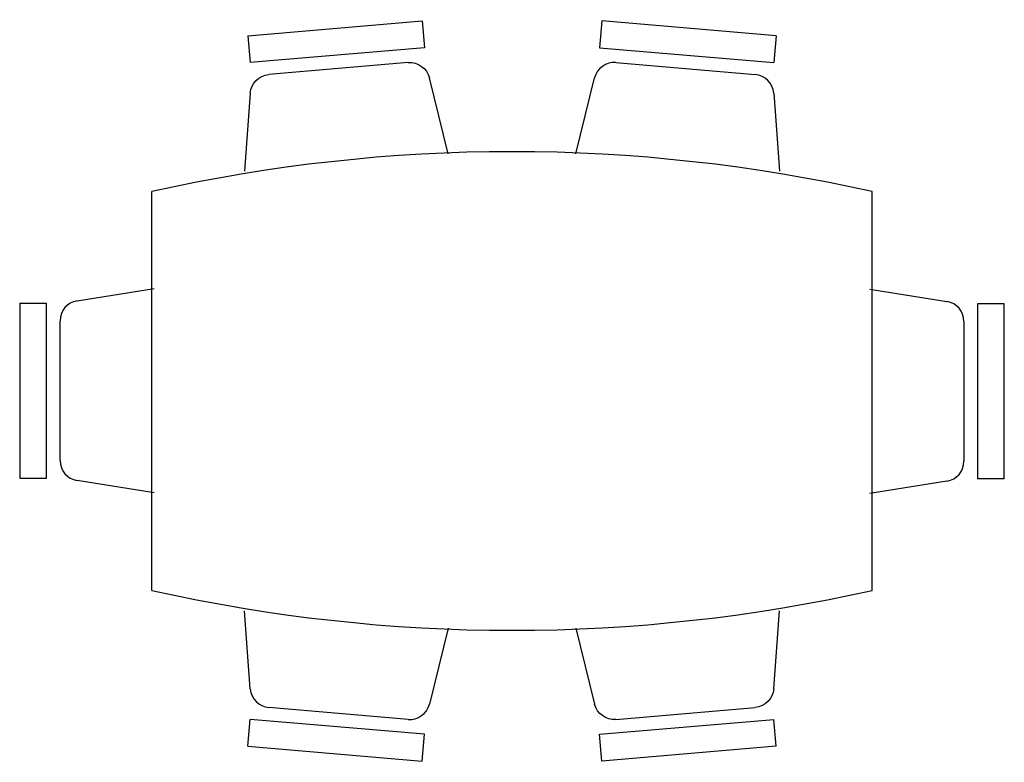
# Model space of a CAD drawing. Extents: x -1.78 to 0.28, y -0.78 to 0.78.
import ezdxf

# ---------------------------------------------------------------- set-up
doc = ezdxf.new("R2010")
doc.units = 0
doc.header["$MEASUREMENT"] = 0
doc.layers.get('0').update_dxf_attribs({"color": 1, "linetype": 'CONTINUOUS'})

# ---------------------------------------------------------------- blocks, each defined once
blk = doc.blocks.new('SILLA04')
for p, q in [((-0.1885, -0.1565), (-0.2144, 0.0049)), ((0.213, 0.0049), (0.1872, -0.1565)), ((0.1455, -0.192), (-0.1469, -0.192)), ((0.1821, -0.2201), (-0.1835, -0.2201)), ((-0.1835, -0.2764), (-0.1835, -0.2201)), ((0.1821, -0.2764), (0.1821, -0.2201)), ((-0.1835, -0.2764), (0.1821, -0.2764))]:
    blk.add_line(p, q)
for centre, start, end in [((-0.1469, -0.1498), 189.1102, 270), ((0.1455, -0.1498), 270, 350.8898)]:
    blk.add_arc(centre, 0.0422, start, end)

msp = doc.modelspace()

# ---------------------------------------------------------------- linework, layer by layer
for p, q in [((-1.5, -0.4167), (-1.5, 0.4167)), ((0.0049, -0.4167), (0.0049, 0.4167))]:
    msp.add_line(p, q)
for centre, start, end in [((-0.7476, -2.9388), 77.3606, 102.6394), ((-0.7476, 2.9388), 257.3606, 282.6394)]:
    msp.add_arc(centre, 3.4389, start, end)

# ---------------------------------------------------------------- block references
at = {"xscale": -1}
for p, rotation in [((-1.0934, 0.4826), 184.8601579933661), ((-0.4017, -0.4826), 4.860157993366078)]:
    msp.add_blockref('SILLA04', p, dxfattribs=dict(at, rotation=rotation))
for p, rotation in [((-0.4017, 0.4826), 175.139842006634), ((-1.5, 0), 270), ((0.0049, 0), 90), ((-1.0934, -0.4826), 355.1398420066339)]:
    msp.add_blockref('SILLA04', p, dxfattribs=dict(rotation=rotation))

doc.saveas('drawing.dxf')
